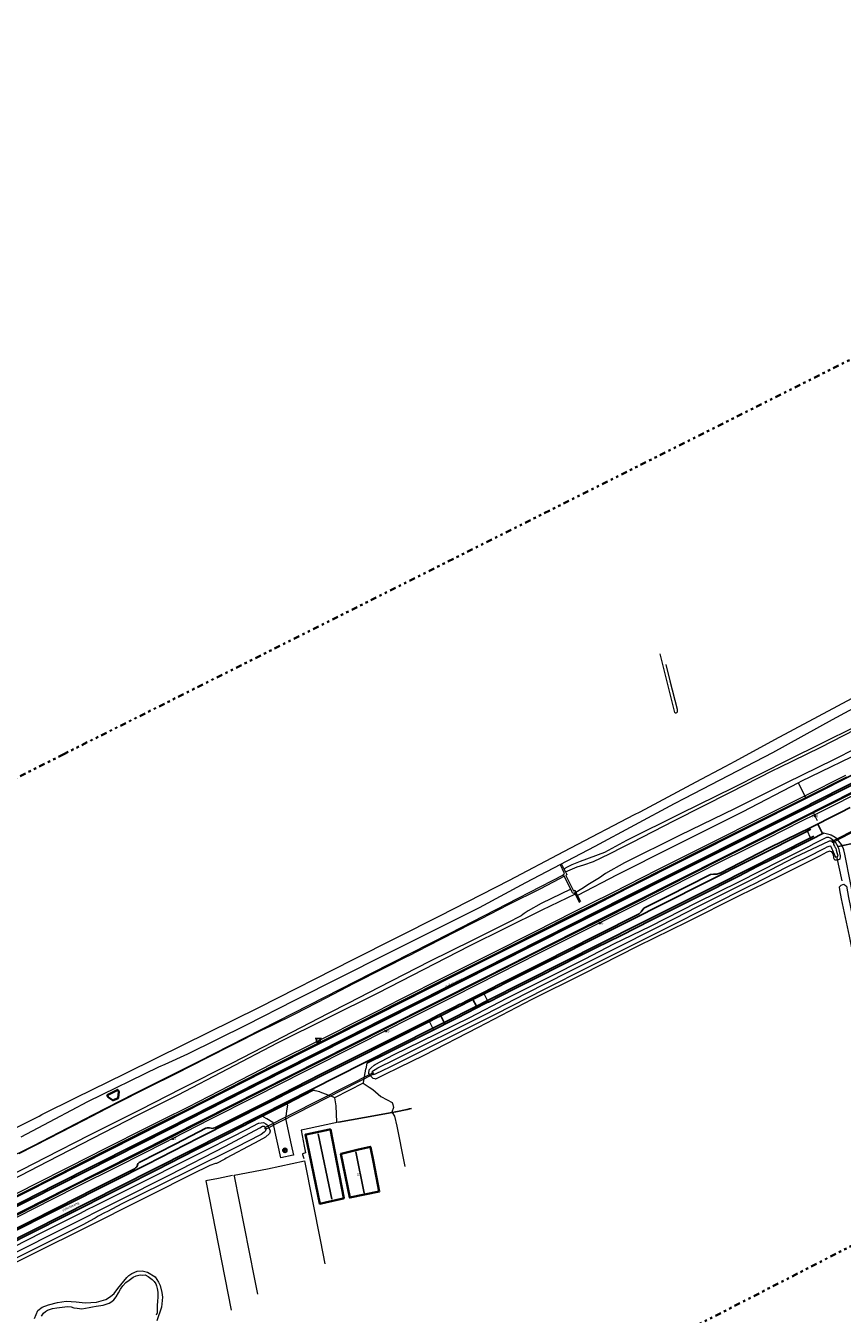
# Model space of a CAD drawing. Header units: metres. Extents: x 169249 to 194689, y 406250 to 412203.
# Tile 174 of 256: x 179673 to 180014, y 408304 to 408841. Entities that reach past the tile are written whole.
import ezdxf
from ezdxf.enums import TextEntityAlignment as Align

# ---------------------------------------------------------------- set-up
doc = ezdxf.new("R2010")
doc.units = ezdxf.units.M
doc.linetypes.add('BGT_NLCS_N264$0$AL-TEKENBLADGRENS', pattern=[11.5, 2.5, -1.5, 1, -1.5, 1, -1.5, 2.5])
doc.layers.get('0').update_dxf_attribs({"linetype": 'CONTINUOUS'})
for name, color, linetype, lineweight in [('BGT_NLCS_N264$0$B-WE-GW-WATERGANG_INSTEEK-G', 252, 'CONTINUOUS', 18), ('BGT_NLCS_N264$0$B-WE-GW-WATERGANG_WATERLIJN-G', 252, 'CONTINUOUS', 18), ('BGT_NLCS_N264$0$B-WE-IE-TERREINAFSCHEIDING_KUNSTMATIG_HEKWERK-G', 252, 'BGT_NLCS_N264$0$IE-TERREINAFSCHEIDING-KUNSTMATIG', 18), ('BGT_NLCS_N264$0$B-WE-IE-TERREINAFSCHEIDING_KUNSTMATIG_MUUR-G', 252, 'BGT_NLCS_N264$0$IE-TERREINAFSCHEIDING-KUNSTMATIG-DICHT', 18), ('BGT_NLCS_N264$0$B-WE-KW-KUNSTWERK_DUIKER-G', 252, 'CONTINUOUS', 18), ('BGT_NLCS_N264$0$B-WE-KW-KUNSTWERK_SLUIS-G', 252, 'CONTINUOUS', 18), ('BGT_NLCS_N264$0$B-WE-OG-TOPOGRAFIE_BEBOUWING-G', 252, 'CONTINUOUS', 35), ('BGT_NLCS_N264$0$B-WE-OG-TOPOGRAFIE_TERREINAFSCHEIDING-G', 252, 'CONTINUOUS', 18), ('BGT_NLCS_N264$0$B-WE-OG-TOPOGRAFIE_WEG_BERM-GV', 252, 'CONTINUOUS', 18), ('BGT_NLCS_N264$0$B-WE-OG-TOPOGRAFIE_WEG_VERHARD-G', 252, 'CONTINUOUS', 18), ('BGT_NLCS_N264$0$B-WE-VW-VERKEERSTEKEN_BORD-S', 252, 'CONTINUOUS', 25), ('BGT_NLCS_N264$0$N-WE-KL-GMS-T18', 252, 'CONTINUOUS', 18), ('BGT_NLCS_N264$0$N-WE-KL-GMS-T25', 252, 'CONTINUOUS', 25), ('BGT_NLCS_N264$0$X-XX-AL-TEKENBLADGRENS-G', 252, 'BGT_NLCS_N264$0$AL-TEKENBLADGRENS', 35), ('X-XX-AL-REFERENTIE-G', 7, 'CONTINUOUS', 18)]:
    doc.layers.add(name, color=color, linetype=linetype, lineweight=lineweight)
for name, color, linetype in [('BGT_NLCS_N264$0$B-WE-IE-MEUBILAIR_WEGMEUBILAIR-S', 252, 'CONTINUOUS'), ('BGT_NLCS_N264$0$B-WE-IE-TERREINAFSCHEIDING_KUNSTMATIG_HEKWERK_RASTER-G', 252, 'CONTINUOUS'), ('BGT_NLCS_N264$0$B-WE-KG-KADASTRAAL_NOK-G', 252, 'CONTINUOUS'), ('BGT_NLCS_N264$0$B-WE-OG-TOPOGRAFIE_WEG_RIJWEG-G', 252, 'CONTINUOUS'), ('BGT_NLCS_N264$0$B-WE-VW-MARKERING-G', 252, 'CONTINUOUS'), ('BGT_NLCS_N264$0$Label_Nummeraanduidingreeks', 252, 'CONTINUOUS'), ('BGT_NLCS_N264$0$Label_Openbareruimte', 252, 'CONTINUOUS'), ('BGT_NLCS_N264$0$Label_Puntobject', 252, 'CONTINUOUS')]:
    doc.layers.add(name, color=color, linetype=linetype)
doc.styles.add('BGT_NLCS_N264$0$NLCS-ISO', font='NLCS-ISO.ttf')
doc.styles.add('BGT_NLCS_N264$0$STANDARD', font='txt')
doc.linetypes.add('BGT_NLCS_N264$0$IE-TERREINAFSCHEIDING-KUNSTMATIG', pattern='A,4,[82,NLCS.SHX,S=0.75,R=90,X=0,Y=0],4,-2', length=10)
doc.linetypes.add('BGT_NLCS_N264$0$IE-TERREINAFSCHEIDING-KUNSTMATIG-DICHT', pattern='A,8,-1,[82,NLCS.SHX,S=0.75,R=90,X=0,Y=0],-1', length=10)

# ---------------------------------------------------------------- blocks, each defined once
blk = doc.blocks.new('BGT_NLCS_N264$0$SVW-VERKEERSTEKEN_BORD_ANWB-SO')
blk.add_line((-1.375, 0), (1.375, 0))
at = {"flags": 128}
blk.add_lwpolyline([(-0.75, 0), (-0.75, -1.5), (0.75, -1.5), (0.75, 0)], close=True, dxfattribs=at)
blk = doc.blocks.new('BGT_NLCS_N264$0$SKL-GMS_GELEIDBAARHEIDSSENSOR-SO')
h = blk.add_hatch()
h.set_pattern_fill('ANGLE', color=256, scale=0.01, style=0)
h.set_pattern_definition([(0, (-554.92034, -386.696746), (0, 0.06985), [0.0508, -0.01905]), (90, (-554.92034, -386.696746), (-0.06985, 4e-18), [0.0508, -0.01905])])
h.paths.add_polyline_path([(-0.25, 0, 1), (0.25, 0, 1)])
at = {"color": 0, "linetype": 'ByBlock'}
blk.add_circle((0, 0), 0.875, dxfattribs=at)
blk.add_circle((0, 0), 0.248)
at = {"layer": 'BGT_NLCS_N264$0$N-WE-KL-GMS-T18', "linetype": 'ByBlock', "style": 'BGT_NLCS_N264$0$NLCS-ISO', "flags": 1}
for tag, p in [('OMSCHRIJVING_LEGENDA', (0, -8.43)), ('MEETSTATION', (0, -12.22)), ('LOCATIE', (0, -16)), ('RIJSTROKEN', (0, -19.78)), ('OVERIGE_OPMERKING(EN)_1', (0, -23.57)), ('OVERIGE_OPMERKING(EN)_2', (0, -27.35))]:
    blk.add_attdef(tag, p, '', height=1.8, dxfattribs=at)
at = {"layer": 'BGT_NLCS_N264$0$N-WE-KL-GMS-T25', "linetype": 'ByBlock', "style": 'BGT_NLCS_N264$0$NLCS-ISO'}
blk.add_attdef('SENSORNUMMER', text='', height=2.5, dxfattribs=at).set_placement((0, 5.27), align=Align.MIDDLE_CENTER)
blk = doc.blocks.new('BGT_NLCS_N264$0$SIE-WEG_PAAL_ALGEMEEN_TYPE_02-SO')
at = {"ltscale": 0.5}
h = blk.add_hatch(color=256, dxfattribs=at)
h.paths.add_polyline_path([(0, 0), (0.1875, 0, 0.41421356), (0, 0.1875)])
h.paths.add_polyline_path([(0, -0.1875), (0, 0), (-0.1875, 0, 0.41421356)])
for p, q in [((-0.1875, 0), (0.1875, 0)), ((0, -0.1875), (0, 0.1875))]:
    blk.add_line(p, q, dxfattribs=at)
blk.add_circle((0, 0), 0.1875, dxfattribs=at)
blk = doc.blocks.new('BGT_NLCS_N264')
at = {"layer": 'BGT_NLCS_N264$0$B-WE-GW-WATERGANG_INSTEEK-G'}
for points in [[(179897.61, 408489.55, 16.38), (179897.65, 408489.57, 16.38), (179899.39, 408490.5, 16.37), (179901.13, 408491.44, 16.36), (179904.58, 408492.74, 16.32), (179914.7, 408496.55, 16.19), (179923.88, 408501.52, 16.1), (179946.63, 408512.84, 16.09), (179968.49, 408523.56, 16.06), (179991.62, 408535.16, 16), (180033.23, 408555.75, 15.85)], [(179940.14, 408574.85, 16.2), (179941.88, 408568, 16.19), (179944.89, 408556.15, 16.18), (179944.98, 408555.38, 16.18), (179945, 408554.98, 16.18), (179944.81, 408554.68, 16.17), (179944.6, 408554.61, 16.16), (179944.34, 408554.58, 16.16), (179944.23, 408554.57, 16.16), (179944.02, 408554.82, 16.16), (179937.9, 408579.25, 16.1)], [(179838.17, 408417.65, 16.54), (179838.22, 408417.67, 16.54), (179858.39, 408427.55, 16.48), (179873.82, 408435.6, 16.42), (179891.28, 408444.33, 16.44), (179906.56, 408451.98, 16.46), (179918.55, 408458.2, 16.46), (179933.75, 408465.71, 16.42), (179953.1, 408475.52, 16.37), (179970.93, 408484.35, 16.39), (179987.93, 408492.87, 16.33), (179999.89, 408498.88, 16.35), (180002.18, 408500.08, 16.39), (180007.15, 408502.69, 16.46), (180007.46, 408502.72, 16.44), (180008.15, 408502.78, 16.42), (180009.19, 408502.43, 16.46), (180010.99, 408500.84, 16.56), (180012.03, 408498.83, 16.64)], [(180012.03, 408498.83, 16.64), (180012.06, 408498.77, 16.64), (180012.18, 408498.53, 16.65), (180012.36, 408498.18, 16.67), (180013.05, 408495.01, 16.5), (180013.01, 408494.77, 16.51), (180013.01, 408494.76, 16.51), (180012.85, 408493.66, 16.56), (180011.95, 408493.19, 16.54), (180010.82, 408493.25, 16.54), (180010.58, 408493.7, 16.5), (180010.42, 408494, 16.48), (180010.38, 408494.27, 16.47), (180010.21, 408495.6, 16.42), (180009.5, 408496.7, 16.46), (180008.99, 408496.83, 16.46), (180008.65, 408496.92, 16.46), (180007.49, 408496.55, 16.54), (180004.39, 408494.91, 16.52), (179987.7, 408486.49, 16.39), (179970.49, 408478.22, 16.39), (179948.94, 408467.38, 16.27), (179928.53, 408457.35, 16.25), (179905.3, 408445.44, 16.27), (179884.22, 408435.08, 16.16), (179861.79, 408423.41, 16.29), (179839.19, 408411.61, 16.44), (179828.6, 408406.48, 16.44), (179822.77, 408403.71, 16.73), (179818.88, 408401.85, 16.83), (179818.76, 408401.88, 16.83), (179818, 408402.08, 16.81), (179817.97, 408402.1, 16.81), (179816.66, 408403.27, 16.73), (179816.22, 408404.16, 16.69), (179816.3, 408405.71, 16.75), (179817.08, 408406.53, 16.58), (179818.45, 408407.66, 16.48), (179818.83, 408407.97, 16.46), (179826.42, 408411.94, 16.58), (179838.17, 408417.65, 16.54)], [(179650.24, 408361.24, 16.28), (179676.17, 408374.17, 16.24), (179701.17, 408387.09, 16.21), (179718.33, 408395.81, 16.35), (179745.02, 408409.16, 16.18), (179817.55, 408446.22, 16.19), (179850.15, 408462.74, 16.25), (179883.37, 408479.86, 16.31), (179897.42, 408487.13, 16.49)], [(180020.58, 408443.08, 16.32), (180016.98, 408461.4, 16.32), (180013.63, 408476.98, 16.43), (180012.86, 408480.79, 16.51), (180012.77, 408482.06, 16.43), (180012.87, 408482.16, 16.45), (180013.35, 408482.62, 16.53), (180013.48, 408482.69, 16.53), (180014.13, 408483.02, 16.54), (180014.57, 408483.15, 16.47), (180014.58, 408483.14, 16.47), (180015.29, 408482.63, 16.47), (180015.63, 408482.38, 16.47), (180016.55, 408477.54, 16.47), (180019.08, 408464.74, 16.34), (180019.79, 408461.13, 16.35), (180024, 408439.91, 16.39)], [(179667.82, 408331.81, 16.76), (179679.61, 408337.76, 16.67), (179695.46, 408345.79, 16.73), (179698.85, 408347.51, 16.75), (179701.72, 408348.96, 16.76), (179712.24, 408354.25, 16.76), (179748.58, 408372.5, 16.76), (179758.57, 408377.47, 16.67), (179765.31, 408380.95, 16.68), (179770.04, 408383.39, 16.69), (179770.2, 408383.41, 16.69), (179772.17, 408383.66, 16.71), (179773.2, 408383.15, 16.74), (179773.85, 408382.53, 16.76), (179774.43, 408381.52, 16.78), (179775, 408380.18, 16.78), (179775.02, 408380.14, 16.78), (179774.99, 408380.06, 16.78), (179774.62, 408379.17, 16.76), (179772.95, 408377.65, 16.76), (179768.72, 408375.28, 16.89), (179768.18, 408374.98, 16.9), (179756.58, 408368.8, 16.85), (179755.95, 408368.47, 16.85), (179752.51, 408366.65, 16.81), (179752.16, 408366.53, 16.78), (179749.78, 408365.75, 16.62), (179749.47, 408365.65, 16.6), (179746.17, 408363.98, 16.64), (179745.77, 408363.78, 16.64), (179697.48, 408339.61, 16.55), (179677.1, 408329.41, 16.55), (179652.22, 408317.14, 16.53)], [(179693.93, 408308.86, 16.27), (179697.71, 408308.51, 16.26), (179702.36, 408308.77, 16.27), (179706.24, 408309.84, 16.27), (179708.32, 408311.03, 16.18), (179709.73, 408312.32, 16.16), (179711.32, 408314.49, 16.04), (179715.07, 408319.01, 16.12), (179715.94, 408319.84, 16.11), (179717.16, 408320.65, 16.11), (179719.41, 408321.67, 16.09), (179721.42, 408321.74, 16.09), (179723.77, 408321.18, 16.11), (179726.88, 408319.29, 16.13), (179728.36, 408317.11, 16.13), (179729.01, 408315.66, 16.13), (179729.69, 408312.69, 16.18), (179729.95, 408310.79, 16.18), (179729.58, 408306.6, 16.23), (179727.58, 408300.89, 16.17)], [(179676.45, 408301.91, 16.32), (179677.91, 408305.22, 16.31), (179679.71, 408306.58, 16.29), (179682.42, 408307.61, 16.27), (179686.17, 408308.63, 16.22), (179689.71, 408309.2, 16.24), (179693.93, 408308.86, 16.27)]]:
    blk.add_polyline3d(points, dxfattribs=at)
at = {"layer": 'BGT_NLCS_N264$0$B-WE-GW-WATERGANG_WATERLIJN-G'}
blk.add_line((179902.64, 408479.72, 14.72), (179902.63, 408479.71, 14.72), dxfattribs=at)
for points in [[(179898.29, 408488.26, 14.72), (179898.32, 408488.27, 14.72), (179903.2, 408490.4, 14.72), (179905.92, 408491.21, 14.72), (179909.93, 408492.61, 14.72), (179916.68, 408495.89, 14.72), (179917.25, 408496.17, 14.72), (179921.8, 408498.48, 14.72), (179925.97, 408500.61, 14.72), (179943.77, 408509.71, 14.72), (179967.28, 408521.61, 14.73), (179984.87, 408530.59, 14.73), (179987.81, 408532.03, 14.73), (180004.62, 408540.26, 14.73), (180024.38, 408550.34, 14.73)], [(180028.85, 408544.51, 14.71), (180010.17, 408535.09, 14.71), (179990.58, 408525.41, 14.71), (179969.1, 408514.78, 14.71), (179945.97, 408503.45, 14.71), (179922.9, 408492.12, 14.72), (179915.04, 408487.59, 14.71), (179912.45, 408485.78, 14.71), (179908.33, 408483.26, 14.71), (179905.06, 408481.22, 14.72), (179902.64, 408479.72, 14.72)], [(180007.82, 408498.76, 15.51), (180007.52, 408498.6, 15.51), (180006.54, 408498.06, 15.51), (179999.06, 408494.35, 15.51), (179990.79, 408490.24, 15.51), (179976.36, 408482.89, 15.51), (179975.7, 408482.55, 15.51), (179972.38, 408480.88, 15.51), (179961.12, 408475.21, 15.51), (179945.78, 408467.46, 15.51), (179926.8, 408458.02, 15.51), (179907.65, 408448.37, 15.51), (179889.4, 408439.17, 15.51), (179868.97, 408428.74, 15.51), (179848.33, 408418.43, 15.51), (179832.11, 408410.4, 15.43), (179824.97, 408406.86, 15.4), (179818.8, 408403.82, 15.42), (179818.02, 408403.59, 15.4), (179817.51, 408404.36, 15.4), (179817.63, 408405.1, 15.4), (179819.95, 408406.49, 15.51), (179827.01, 408409.93, 15.51), (179837.06, 408415.03, 15.51), (179840.72, 408416.83, 15.51), (179850.78, 408421.78, 15.51), (179865.02, 408428.97, 15.51), (179881.74, 408437.49, 15.51), (179899.61, 408446.55, 15.51), (179918.83, 408456.21, 15.51), (179936.74, 408465.28, 15.51), (179944.08, 408469.02, 15.51), (179953.35, 408473.74, 15.51), (179977.24, 408485.61, 15.51), (179994.02, 408494.37, 15.51), (180008.58, 408501.21, 15.51), (180009.05, 408501.23, 15.51), (180009.56, 408501.25, 15.51), (180009.59, 408501.25, 15.51), (180009.98, 408501.03, 15.51), (180010.32, 408500.34, 15.51), (180010.27, 408500.04, 15.51), (180010.23, 408499.69, 15.51), (180010.61, 408498.96, 15.51), (180011, 408498.43, 15.51), (180011.07, 408498.35, 15.51), (180011.19, 408498.18, 15.51), (180011.4, 408497.38, 15.51), (180012.04, 408494.98, 15.51), (180011.82, 408494.43, 15.51), (180011.41, 408494.33, 15.51), (180010.9, 408494.8, 15.51), (180009.95, 408497.19, 15.51), (180009.71, 408497.77, 15.51), (180009.44, 408498.41, 15.51), (180009.1, 408499.06, 15.51), (180008.34, 408498.89, 15.51), (180007.92, 408498.79, 15.51), (180007.82, 408498.76, 15.51)], [(179670.15, 408370.76, 15.89), (179682.69, 408377.23, 15.89), (179697.26, 408384.68, 15.89), (179710.1, 408391.35, 15.89), (179724.14, 408398.44, 15.89), (179735.65, 408404.18, 15.89), (179748.72, 408410.77, 15.89), (179759.19, 408416.07, 15.89), (179771.61, 408422.35, 15.89), (179774.88, 408423.95, 15.89), (179785.67, 408429.26, 15.89), (179798.28, 408435.76, 15.89), (179810.06, 408441.8, 15.89), (179822.75, 408448.2, 15.89), (179832.64, 408453.25, 15.89), (179832.66, 408453.26, 15.89), (179840.82, 408457.43, 15.89), (179846.45, 408460.3, 15.89), (179859.04, 408466.72, 15.89), (179863.24, 408468.89, 15.89), (179874.44, 408474.68, 15.89), (179888.01, 408481.4, 15.89), (179895.67, 408485.4, 15.89), (179897.75, 408486.49, 15.89)], [(179900.46, 408481.12, 15.99), (179888.19, 408475.09, 15.99), (179882.74, 408472.05, 15.99), (179881.07, 408470.96, 15.99), (179880.53, 408470.55, 15.99), (179879.83, 408469.89, 15.99), (179873.78, 408466.93, 15.99), (179859.37, 408459.65, 15.98), (179841.5, 408450.86, 15.98), (179820.4, 408439.98, 15.98), (179807.64, 408433.51, 15.98), (179799.1, 408429.18, 15.98), (179776.27, 408417.36, 15.98), (179758.85, 408408.32, 15.98), (179737.83, 408397.72, 15.98), (179720.65, 408389, 15.98), (179699.42, 408378.39, 15.98), (179680.99, 408368.99, 15.98), (179661.65, 408359.02, 15.98)], [(179667.17, 408328.69, 15.62), (179733.03, 408361.88, 15.52), (179756.32, 408373.84, 15.54), (179770.6, 408381.5, 15.58), (179771.81, 408382.13, 15.64), (179772.01, 408382.16, 15.62), (179772.39, 408382.21, 15.58), (179772.51, 408382.07, 15.57), (179772.61, 408381.96, 15.56), (179772.78, 408381.76, 15.54), (179773.13, 408381.09, 15.56), (179773.12, 408380.98, 15.56), (179773.03, 408380.21, 15.56), (179772.48, 408379.62, 15.54), (179771.12, 408378.71, 15.49), (179770.6, 408378.36, 15.46), (179761.16, 408373.48, 15.52), (179741.01, 408363.49, 15.45), (179720.39, 408353.33, 15.45), (179713.33, 408349.85, 15.45), (179706.66, 408346.43, 15.46), (179706.04, 408346.11, 15.46), (179703.16, 408344.55, 15.45), (179701.84, 408343.83, 15.45), (179699.46, 408342.52, 15.43), (179696.94, 408341.18, 15.41), (179675.75, 408330.56, 15.45), (179653.41, 408319.39, 15.43)], [(179679.41, 408302.83, 15.84), (179680.21, 408304.08, 15.84), (179681.11, 408304.85, 15.84), (179681.94, 408305.36, 15.84), (179684.04, 408306.09, 15.84), (179685.8, 408306.42, 15.84), (179690.23, 408306.85, 15.84), (179691.84, 408306.72, 15.84), (179692.9, 408306.42, 15.84), (179694.4, 408306.19, 15.84), (179696.3, 408305.96, 15.84), (179699.28, 408306.5, 15.84), (179700.73, 408306.77, 15.84), (179702.3, 408307.02, 15.84), (179705.25, 408307.41, 15.84), (179706.51, 408307.85, 15.84), (179707.67, 408308.28, 15.84), (179708.86, 408308.99, 15.84), (179709.69, 408309.71, 15.84), (179710.66, 408310.93, 15.84), (179711.66, 408312.6, 15.84), (179712.41, 408314.18, 15.84), (179713.41, 408315.6, 15.84), (179714.7, 408316.88, 15.84), (179716.12, 408317.97, 15.84), (179717.71, 408319.14, 15.84), (179719.01, 408319.76, 15.84), (179720.62, 408320.09, 15.84), (179721.64, 408320.04, 15.84), (179722.71, 408320.08, 15.84), (179723.92, 408319.39, 15.84), (179725.63, 408318.25, 15.84), (179726.52, 408317.38, 15.84), (179727.17, 408316.44, 15.84), (179727.49, 408315.55, 15.84), (179727.76, 408314.4, 15.84), (179727.96, 408312.85, 15.84), (179727.99, 408310.78, 15.84), (179727.83, 408309.09, 15.84), (179727.81, 408307.33, 15.84), (179727.8, 408305.9, 15.84), (179727.77, 408304.28, 15.84), (179727.27, 408303.23, 15.84)]]:
    blk.add_polyline3d(points, dxfattribs=at)
at = {"layer": 'BGT_NLCS_N264$0$B-WE-IE-TERREINAFSCHEIDING_KUNSTMATIG_HEKWERK-G'}
for points in [[(179803.52, 408383.81, 17.39), (179789.27, 408380.75, 17.5), (179787.92, 408380.46, 17.51), (179789.17, 408373.83, 17.49), (179789.7, 408371.04, 17.48), (179788.42, 408370.66, 17.46), (179788.47, 408370.3, 17.51), (179788.95, 408368.7, 17.48)], [(179759.21, 408361.52, 17.4), (179753.35, 408360.37, 17.1), (179748.01, 408359.33, 16.82), (179758.72, 408305.33, 16.95)]]:
    blk.add_polyline3d(points, dxfattribs=at)
at = {"layer": 'BGT_NLCS_N264$0$B-WE-IE-TERREINAFSCHEIDING_KUNSTMATIG_HEKWERK_RASTER-G'}
blk.add_line((180012.03, 408498.83, 16.64), (180011.98, 408498.82, 16.64), dxfattribs=at)
for points in [[(180013.82, 408499.19, 16.63), (180012.11, 408498.85, 16.64), (180012.03, 408498.83, 16.64)], [(180018.31, 408500.09, 16.61), (180018.24, 408500.08, 16.61), (180014.08, 408499.24, 16.63), (180013.82, 408499.19, 16.63)], [(179803.52, 408383.81, 17.39), (179814.33, 408385.75, 17.43), (179825.91, 408387.85, 17.41)], [(179825.91, 408387.85, 17.41), (179825.93, 408387.85, 17.41), (179827.42, 408388.16, 17.37), (179832.1, 408389.13, 17.25), (179833.09, 408389.42, 16.94), (179834.01, 408389.55, 16.5)]]:
    blk.add_polyline3d(points, dxfattribs=at)
at = {"layer": 'BGT_NLCS_N264$0$B-WE-IE-TERREINAFSCHEIDING_KUNSTMATIG_MUUR-G'}
blk.add_polyline3d([(179769.86, 408312.05, 20.88), (179768.47, 408319.04, 20.88), (179760.06, 408361.24, 20.88), (179759.95, 408361.77, 20.88), (179773.84, 408364.42, 20.91), (179789.24, 408367.67, 21.01), (179795.94, 408334.02, 20.54), (179797.8, 408324.68, 20.41)], dxfattribs=at)
at = {"layer": 'BGT_NLCS_N264$0$B-WE-KG-KADASTRAAL_NOK-G'}
for p, q in [((179800.71, 408351.64, 25.51), (179795.02, 408379.01, 25.74)), ((179810.78, 408371.45, 25.83), (179814.14, 408354.25, 25.72))]:
    blk.add_line(p, q, dxfattribs=at)
at = {"layer": 'BGT_NLCS_N264$0$B-WE-KW-KUNSTWERK_DUIKER-G'}
blk.add_line((180013.8, 408484.51, 15.35), (180011.67, 408494.72, 15.34), dxfattribs=at)
for points in [[(180020.6, 408506.57, 15.32), (180009.51, 408501.01, 15.36), (180009.8, 408500.56, 15.37), (180020.88, 408506.24, 15.36), (180020.6, 408506.57, 15.32)], [(179818.11, 408404.34, 15.34), (179818.02, 408404.5, 15.35), (179772.58, 408381.49, 15.34), (179772.96, 408380.93, 15.2), (179818.27, 408404.08, 15.33), (179818.11, 408404.34, 15.34)]]:
    blk.add_polyline3d(points, dxfattribs=at)
at = {"layer": 'BGT_NLCS_N264$0$B-WE-KW-KUNSTWERK_SLUIS-G'}
for p, q in [((179897.61, 408489.55, 16.38), (179898.29, 408488.26, 14.72)), ((179900.46, 408481.12, 15.99), (179897.75, 408486.49, 15.89)), ((179902.35, 408479.03, 16.41), (179902.32, 408479.09, 16.46)), ((179902.63, 408479.71, 14.72), (179903.27, 408478.46, 16.7))]:
    blk.add_line(p, q, dxfattribs=at)
for points in [[(179897.42, 408487.13, 16.49), (179897.39, 408487.2, 16.92), (179897.92, 408487.54, 16.67), (179897.74, 408487.91, 16.67), (179896.16, 408491.22, 16.7), (179896.61, 408491.46, 16.71), (179897.3, 408490.15, 16.48), (179897.61, 408489.55, 16.38)], [(179897.75, 408486.49, 15.89), (179897.73, 408486.52, 15.92), (179897.42, 408487.13, 16.49)], [(179898.29, 408488.26, 14.72), (179898.87, 408487.15, 14.7), (179898.79, 408487.09, 14.7), (179898.7, 408487.03, 14.7), (179898.39, 408486.83, 14.7), (179901.58, 408480.36, 14.7), (179901.91, 408480.5, 14.7), (179902.16, 408480.6, 14.7), (179902.17, 408480.6, 14.7), (179902.25, 408480.44, 14.7), (179902.63, 408479.71, 14.72)], [(179902.32, 408479.09, 16.46), (179902.06, 408479.6, 16.93), (179901.39, 408479.3, 16.92), (179901, 408480.05, 16.54), (179900.46, 408481.12, 15.99)]]:
    blk.add_polyline3d(points, dxfattribs=at)
at = {"layer": 'BGT_NLCS_N264$0$B-WE-OG-TOPOGRAFIE_BEBOUWING-G'}
for points in [[(179709.83, 408393.12, 18.54), (179711.5, 408393.89, 18.54), (179711.51, 408393.97, 18.54), (179711.75, 408396.53, 18.54), (179711.31, 408397.34, 18.54), (179706.87, 408395.06, 18.61), (179707.29, 408394.26, 18.57), (179707.29, 408394.26, 18.57), (179709.35, 408392.9, 18.54), (179709.37, 408392.91, 18.54), (179709.83, 408393.12, 18.54)], [(179805.49, 408352.05, 21.46), (179798.02, 408350.35, 21.15), (179795.62, 408349.81, 21.05), (179789.64, 408378.68, 21.4), (179790.04, 408378.76, 21.4), (179799.66, 408380.75, 21.46), (179800.09, 408380.84, 21.46), (179805.72, 408352.1, 21.47), (179805.49, 408352.05, 21.46)], [(179811.79, 408372.39, 20.58), (179816.79, 408373.58, 20.65), (179816.82, 408373.45, 20.65), (179818.05, 408367.24, 20.63), (179820.5, 408354.9, 20.61), (179808.15, 408352.4, 20.43), (179804.49, 408370.65, 20.48), (179805.17, 408370.82, 20.49), (179811.79, 408372.39, 20.58)]]:
    blk.add_polyline3d(points, dxfattribs=at)
at = {"layer": 'BGT_NLCS_N264$0$B-WE-OG-TOPOGRAFIE_TERREINAFSCHEIDING-G'}
for p, q in [((179902.32, 408479.09, 15.69), (179902.35, 408479.03, 16.41)), ((179902.35, 408479.03, 16.41), (179904.13, 408475.46, 16.73)), ((179903.27, 408478.46, 16.7), (179902.64, 408479.72, 2.08)), ((179904.66, 408475.75, 16.73), (179903.27, 408478.46, 16.7))]:
    blk.add_line(p, q, dxfattribs=at)
at = {"layer": 'BGT_NLCS_N264$0$B-WE-OG-TOPOGRAFIE_WEG_BERM-GV'}
for p, q in [((179998.3, 408520.08, 16.8), (179995.6, 408525.49, 16.46)), ((179998.65, 408519.36, 16.85), (179998.3, 408520.08, 16.8)), ((180001.88, 408512.88, 16.83), (180002.24, 408512.16, 16.78)), ((180003.49, 408509.65, 16.85), (180002.24, 408512.16, 16.78))]:
    blk.add_line(p, q, dxfattribs=at)
for points in [[(180026.39, 408525.19, 16.87), (180009.7, 408516.77, 16.85), (180001.88, 408512.88, 16.83)], [(180002.24, 408512.16, 16.78), (180010.06, 408516.05, 16.8), (180026.75, 408524.48, 16.82)], [(179998.65, 408519.36, 16.85), (179999.2, 408519.63, 16.85), (180015.8, 408527.99, 16.87)], [(179998.3, 408520.08, 16.8), (180015.44, 408528.71, 16.82)], [(180385.28, 408720.52, 16.65), (180377.98, 408717.39, 16.68), (180345.93, 408701.44, 16.63), (180311.47, 408683.86, 16.64), (180277.76, 408667.29, 16.52), (180236.02, 408646.24, 16.57), (180178.91, 408617.36, 16.64), (180139.61, 408597.51, 16.53), (180106.37, 408580.82, 16.71), (180097.6, 408576.35, 16.83), (180093.72, 408574.36, 16.88), (180089.51, 408572.31, 16.86), (180055.36, 408555.29, 16.5), (180025.92, 408540.22, 16.51), (179996.58, 408526, 16.46), (179995.6, 408525.49, 16.46)], [(179995.6, 408525.49, 16.46), (179972.1, 408513.22, 16.44), (179942.79, 408498.58, 16.49), (179919.88, 408487.11, 16.55), (179903.27, 408478.46, 16.7)], [(179659.72, 408349.3, 17.15), (179676.71, 408357.92, 17.17), (179691.04, 408365.18, 17.11), (179706.64, 408373.1, 17.09), (179723.1, 408381.46, 17.03), (179730.1, 408384.97, 17.01), (179740.78, 408390.31, 16.98), (179758.11, 408399.13, 16.98), (179775.86, 408408.26, 16.99), (179797, 408418.82, 16.95), (179812.96, 408426.85, 16.95), (179819.57, 408430.21, 16.98), (179829.43, 408435.21, 17.01), (179848.2, 408444.64, 16.86), (179866.88, 408454, 16.9), (179885.58, 408463.4, 16.92), (179901.83, 408471.59, 16.8), (179908.71, 408475.04, 16.81), (179918.11, 408479.74, 16.82), (179936.92, 408489.25, 16.84), (179958.52, 408500.16, 16.84), (179980.71, 408511.28, 16.82), (179998.3, 408520.07, 16.8), (179998.3, 408520.08, 16.8)], [(179660.08, 408348.59, 17.2), (179677.07, 408357.2, 17.22), (179691.41, 408364.46, 17.16), (179707, 408372.39, 17.14), (179723.46, 408380.75, 17.08), (179730.46, 408384.25, 17.06), (179741.14, 408389.6, 17.02), (179758.47, 408398.41, 17.02), (179776.23, 408407.54, 17.04), (179797.36, 408418.11, 17), (179813.32, 408426.13, 17), (179819.93, 408429.49, 17.03), (179829.79, 408434.5, 17.06), (179848.56, 408443.93, 16.91), (179867.24, 408453.29, 16.95), (179885.94, 408462.69, 16.97), (179902.19, 408470.88, 16.85), (179909.07, 408474.32, 16.86), (179918.47, 408479.03, 16.87), (179937.28, 408488.54, 16.89), (179958.88, 408499.44, 16.89), (179981.07, 408510.57, 16.87), (179998.65, 408519.36, 16.85)], [(180001.88, 408512.88, 16.83), (179996.56, 408510.23, 16.81), (179982.37, 408503.01, 16.83), (179969.53, 408496.6, 16.88), (179966.57, 408495.12, 16.89), (179949.46, 408486.54, 16.87), (179928.4, 408475.78, 16.83), (179912.32, 408467.74, 16.86), (179904.73, 408463.95, 16.87), (179886.35, 408454.76, 16.93), (179870.19, 408446.58, 16.97), (179851, 408436.83, 16.99), (179832.88, 408427.77, 16.99), (179822.99, 408422.78, 16.97), (179810.61, 408416.53, 16.95), (179788.77, 408405.54, 17.02), (179768.15, 408395.07, 17.04), (179749.4, 408385.63, 17.1), (179733.95, 408377.7, 17.09), (179730.79, 408376.07, 17.08), (179711.28, 408366.25, 17.08), (179693.62, 408357.49, 17.14), (179675.49, 408348.23, 17.18), (179657.67, 408339.2, 17.22)], [(180002.24, 408512.16, 16.78), (179996.92, 408509.51, 16.76), (179982.73, 408502.29, 16.78), (179969.89, 408495.88, 16.83), (179966.93, 408494.4, 16.84), (179949.82, 408485.82, 16.82), (179928.77, 408475.07, 16.78), (179912.68, 408467.03, 16.81), (179905.09, 408463.24, 16.82), (179886.71, 408454.04, 16.88), (179870.55, 408445.86, 16.92), (179851.36, 408436.11, 16.94), (179833.23, 408427.05, 16.94), (179823.35, 408422.06, 16.92), (179810.97, 408415.82, 16.9), (179789.13, 408404.83, 16.98), (179768.51, 408394.36, 16.99), (179749.77, 408384.92, 17.05), (179734.31, 408376.98, 17.04), (179731.15, 408375.36, 17.03), (179711.63, 408365.53, 17.03), (179693.98, 408356.78, 17.09), (179675.85, 408347.51, 17.13), (179658.04, 408338.49, 17.17)], [(179902.35, 408479.03, 16.41), (179888.36, 408472.38, 16.49), (179858.11, 408457.34, 16.48), (179819.96, 408437.63, 16.61), (179777.85, 408416.78, 16.55), (179736.44, 408395.09, 16.61), (179719.36, 408386.63, 16.58), (179682.07, 408367.36, 16.75), (179647.33, 408349.54, 16.77), (179613.75, 408332.48, 16.88), (179578.21, 408314.78, 16.86), (179507.33, 408279.26, 16.8), (179457.39, 408253.88, 16.89), (179427.1, 408238.67, 16.8), (179396.95, 408222.99, 17.14), (179372.22, 408210.15, 17.25), (179367.08, 408207.48, 17.27), (179345.01, 408197.47, 17.34), (179342.4, 408195.75, 17.34), (179342.34, 408195.15, 17.37)]]:
    blk.add_polyline3d(points, dxfattribs=at)
at = {"layer": 'BGT_NLCS_N264$0$B-WE-OG-TOPOGRAFIE_WEG_RIJWEG-G'}
for p, q in [((180006.05, 408504.47, 16.46), (180000.89, 408501.85, 16.44)), ((179859.35, 408435.66, 16.66), (179864.01, 408438, 16.63)), ((179792.62, 408397.03, 16.72), (179781.96, 408391.51, 16.72)), ((179781.96, 408391.51, 16.72), (179771.63, 408386.33, 16.7))]:
    blk.add_line(p, q, dxfattribs=at)
for points in [[(179999.05, 408505.99, 16.65), (180013.14, 408513.11, 16.63), (180017.14, 408515.12, 16.62)], [(179864.01, 408438, 16.63), (179870.52, 408441.28, 16.58), (179888.8, 408450.51, 16.66), (179911.15, 408461.78, 16.6), (179929.01, 408470.74, 16.62), (179929.88, 408471.62, 16.62), (179931, 408473.1, 16.6), (179931.63, 408473.46, 16.66), (179941.37, 408478.26, 16.68), (179958.26, 408486.91, 16.66), (179958.88, 408487.21, 16.66), (179960.17, 408487.29, 16.7), (179961.54, 408487.28, 16.64), (179962.8, 408487.75, 16.62), (179962.83, 408487.76, 16.62), (179963.21, 408487.95, 16.62), (179983.09, 408498.18, 16.64), (179996.14, 408504.54, 16.65), (179997.05, 408504.98, 16.66), (179999.05, 408505.99, 16.65)], [(180000.89, 408501.85, 16.44), (179984.59, 408493.67, 16.44), (179978.62, 408490.62, 16.44), (179970.35, 408486.4, 16.44), (179954.07, 408478.22, 16.48), (179945.45, 408473.9, 16.54), (179934.05, 408468.19, 16.48), (179921.52, 408461.79, 16.48), (179910.92, 408456.55, 16.5), (179907.06, 408454.64, 16.5), (179892.42, 408447.25, 16.44), (179890.41, 408446.23, 16.45), (179876.96, 408439.42, 16.48), (179866.1, 408433.99, 16.54)], [(179841.18, 408426.46, 16.63), (179845.16, 408428.48, 16.66), (179849.29, 408430.58, 16.69), (179851.75, 408431.83, 16.68), (179854.18, 408433.03, 16.69), (179854.7, 408433.29, 16.68), (179857.41, 408434.68, 16.68), (179859.35, 408435.66, 16.66)], [(179866.1, 408433.99, 16.54), (179865.9, 408433.89, 16.54), (179859.93, 408430.91, 16.58), (179858.33, 408430.08, 16.58), (179856.4, 408429.09, 16.59), (179853.68, 408427.7, 16.59), (179851.24, 408426.48, 16.6), (179843.24, 408422.43, 16.56)], [(179653.05, 408331.49, 17.1), (179673.55, 408341.77, 17.04), (179686.52, 408348.41, 17.03), (179693.88, 408352.17, 17.02), (179701.87, 408356.16, 16.99), (179714.07, 408362.23, 16.93), (179718.3, 408364.42, 16.91), (179718.43, 408364.51, 16.92), (179718.74, 408364.76, 16.94), (179718.92, 408364.89, 16.95), (179719.33, 408365.47, 16.99), (179719.72, 408366.42, 17), (179719.8, 408366.61, 17), (179720.26, 408367.03, 16.99), (179735.57, 408374.75, 16.79), (179748.11, 408381.3, 16.91), (179748.69, 408381.42, 16.91), (179748.74, 408381.44, 16.91), (179748.88, 408381.47, 16.91), (179749.64, 408381.45, 16.87), (179751.02, 408381.26, 16.89), (179751.17, 408381.3, 16.88), (179751.9, 408381.51, 16.81), (179774.62, 408392.92, 16.79), (179790.69, 408401.12, 16.71), (179796.13, 408403.89, 16.68), (179818.64, 408415.18, 16.68), (179829.26, 408420.47, 16.63), (179836.76, 408424.21, 16.6), (179841.18, 408426.46, 16.63)], [(179843.24, 408422.43, 16.56), (179842.15, 408421.88, 16.56), (179823.19, 408412.37, 16.6), (179815.36, 408408.4, 16.64)], [(179771.63, 408386.33, 16.7), (179770.46, 408385.74, 16.7), (179763.26, 408382.05, 16.69), (179756.11, 408378.38, 16.68), (179743.6, 408372.11, 16.72), (179727.57, 408363.93, 16.8), (179713.29, 408356.72, 16.86), (179688.35, 408344.18, 16.89), (179676.8, 408338.37, 16.91), (179663.34, 408331.56, 16.95), (179656.76, 408328.2, 16.93), (179648.39, 408323.92, 16.91), (179641.83, 408320.44, 16.89)]]:
    blk.add_polyline3d(points, dxfattribs=at)
at = {"layer": 'BGT_NLCS_N264$0$B-WE-OG-TOPOGRAFIE_WEG_VERHARD-G'}
for p, q in [((179999.35, 408505.32, 16.62), (179999.05, 408505.99, 16.65)), ((179999.05, 408505.99, 16.65), (179999.05, 408505.99, 16.66)), ((180000.62, 408502.46, 16.47), (179999.35, 408505.32, 16.62)), ((180000.89, 408501.85, 16.44), (180000.62, 408502.46, 16.47)), ((179865.78, 408434.6, 16.56), (179864.33, 408437.39, 16.62)), ((179866.1, 408433.99, 16.55), (179866.1, 408433.99, 16.55)), ((179841.18, 408426.46, 16.7), (179841.17, 408426.47, 16.7)), ((179841.49, 408425.85, 16.69), (179841.18, 408426.46, 16.7)), ((179842.92, 408423.05, 16.63), (179841.49, 408425.85, 16.69)), ((179843.24, 408422.42, 16.62), (179843.24, 408422.43, 16.62)), ((179813.72, 408400.09, 16.92), (179801.76, 408394.05, 17))]:
    blk.add_line(p, q, dxfattribs=at)
for points in [[(180030.62, 408562.97, 16.55), (180009.62, 408551.78, 16.6), (179984.72, 408538.01, 16.62), (179948.07, 408518.96, 16.57), (179943.75, 408516.64, 16.56), (179910.51, 408498.86, 16.51), (179881.64, 408483.69, 16.73), (179862.28, 408473.31, 16.66), (179823.23, 408453.83, 16.66), (179785.08, 408434.59, 16.63), (179764.86, 408424.32, 16.58), (179740.41, 408412.24, 16.64), (179730.95, 408407.92, 16.81), (179728.35, 408406.73, 16.86), (179698.61, 408392.32, 16.74), (179684.99, 408385.14, 16.74), (179670.74, 408377.64, 16.73)], [(179655.89, 408375.21, 16.87), (179678.46, 408386.41, 16.78), (179679.61, 408386.98, 16.77), (179693.98, 408394.07, 16.79), (179714.1, 408404, 16.81), (179727.86, 408410.79, 16.82), (179770.2, 408431.73, 16.71), (179809.57, 408451.7, 16.67), (179845.78, 408470, 16.69), (179874.84, 408484.89, 16.73), (179897.58, 408496.78, 16.77), (179900.59, 408498.35, 16.75), (179927.18, 408512.2, 16.56), (179929.52, 408513.41, 16.54), (179952.84, 408525.88, 16.74), (179965.05, 408532.34, 16.73), (179969.21, 408534.54, 16.72), (179985.78, 408543.57, 16.72), (180011.99, 408557.58, 16.67), (180038.07, 408571.5, 16.55)], [(180013.82, 408499.19, 16.63), (180013.58, 408499.71, 16.62), (180012.45, 408501.15, 16.58), (180011.44, 408502.2, 16.58), (180010.96, 408502.7, 16.58), (180009.2, 408503.62, 16.54), (180009.11, 408503.67, 16.54), (180008.84, 408503.74, 16.53), (180006.11, 408504.46, 16.46), (180006.05, 408504.47, 16.46)], [(180026.67, 408437.29, 16.39), (180017.06, 408485.1, 16.51), (180015.21, 408494.33, 16.53), (180014.93, 408495.76, 16.58), (180014.59, 408497.55, 16.65), (180014.4, 408497.95, 16.64), (180013.82, 408499.19, 16.63)], [(179864.33, 408437.39, 16.62), (179864.02, 408437.98, 16.63), (179864.01, 408438, 16.63)], [(179866.1, 408433.99, 16.55), (179866.1, 408433.99, 16.55), (179865.78, 408434.6, 16.56)], [(179843.24, 408422.43, 16.62), (179843.21, 408422.47, 16.62), (179842.92, 408423.05, 16.63)], [(179815.36, 408408.4, 16.64), (179814.85, 408406.05, 16.64), (179814.83, 408405.96, 16.64), (179814.82, 408405.9, 16.65), (179814.2, 408402.97, 16.85), (179813.74, 408400.2, 16.92), (179813.72, 408400.09, 16.92)], [(179793.79, 408396.97, 16.71), (179793.55, 408397.02, 16.71), (179793.16, 408397.02, 16.71), (179792.86, 408397.03, 16.72), (179792.62, 408397.03, 16.72)], [(179801.76, 408394.05, 17), (179801.37, 408394.21, 16.98), (179795.87, 408396.41, 16.72), (179795.62, 408396.57, 16.71), (179793.79, 408396.97, 16.71)], [(179813.72, 408400.09, 16.92), (179816.28, 408398.5, 16.9), (179817.86, 408397.48, 17.04), (179821.1, 408394.5, 17.06), (179823.79, 408393.13, 17.14), (179825.93, 408392.05, 17.2), (179826.13, 408391.26, 17.28), (179826.44, 408389.99, 17.41), (179825.81, 408388.01, 17.27), (179825.91, 408387.85, 17.29)], [(179782.14, 408390.88, 16.76), (179781.91, 408389.37, 16.79), (179781.31, 408385.42, 16.89), (179782.43, 408380.24, 17.07), (179783.44, 408375.61, 17.24), (179783.71, 408374.39, 17.28), (179784.65, 408370.05, 17.43), (179784.56, 408370.03, 17.43), (179779.35, 408368.94, 17.36), (179778.14, 408374.61, 17.19), (179777.05, 408379.69, 17.05), (179776.21, 408383.64, 16.93), (179776.12, 408383.69, 16.93), (179773.59, 408385.18, 16.8), (179773.26, 408385.37, 16.78), (179772.3, 408385.93, 16.74)], [(179781.96, 408391.51, 16.72), (179781.96, 408391.5, 16.72), (179782.14, 408390.88, 16.76)], [(179801.76, 408394.05, 17), (179802.41, 408390.64, 17.17), (179802.67, 408383.8, 17.41)], [(179772.3, 408385.93, 16.74), (179771.68, 408386.29, 16.71), (179771.63, 408386.33, 16.7)], [(179825.91, 408387.85, 17.29), (179826.89, 408386.3, 17.44), (179827.84, 408382.2, 17.44), (179830.95, 408366.76, 17.65), (179831.24, 408365.28, 17.67)]]:
    blk.add_polyline3d(points, dxfattribs=at)
at = {"layer": 'BGT_NLCS_N264$0$B-WE-VW-MARKERING-G'}
for p, q in [((180003.75, 408508.24, 16.73), (180005.68, 408504.35, 16.64)), ((179859.35, 408435.66, 16.74), (179859.33, 408435.7, 16.74)), ((179861.08, 408432.23, 16.69), (179859.66, 408435.03, 16.73)), ((179846.29, 408428.28, 16.78), (179847.68, 408425.46, 16.72)), ((179861.36, 408431.69, 16.69), (179861.08, 408432.23, 16.69)), ((179847.68, 408425.46, 16.72), (179847.96, 408424.91, 16.7))]:
    blk.add_line(p, q, dxfattribs=at)
at = {"layer": 'BGT_NLCS_N264$0$B-WE-VW-MARKERING-G', "linetype": 'Continuous'}
for p, q in [((180000.82, 408506.06, 16.72), (179999.35, 408505.32, 16.72)), ((180002.07, 408503.18, 16.59), (180000.62, 408502.46, 16.59)), ((179859.66, 408435.03, 16.68), (179846.29, 408428.28, 16.68)), ((179864.33, 408437.39, 16.68), (179859.66, 408435.03, 16.68)), ((179865.78, 408434.6, 16.65), (179861.08, 408432.23, 16.66)), ((179861.08, 408432.23, 16.66), (179847.68, 408425.46, 16.67))]:
    blk.add_line(p, q, dxfattribs=at)
for points in [[(180445.29, 408743.59, 17.36), (180393.08, 408717.3, 17.45), (180360.52, 408701.04, 17.21), (180355.9, 408698.71, 17.21), (180279.99, 408660.42, 17.21), (180266.75, 408653.77, 17.2), (180177.25, 408608.76, 17.12), (180088.27, 408564.02, 17.04), (179998.82, 408519.02, 17.03), (179924.68, 408481.73, 17.02), (179909.28, 408473.9, 17.07), (179899.85, 408469.11, 17.09), (179861.16, 408449.75, 17.09), (179820.15, 408429.01, 17.1), (179772.59, 408405.07, 17.2), (179730.67, 408383.86, 17.24), (179649.13, 408342.61, 17.33)], [(180448.23, 408737.83, 17.39), (180397.01, 408712.05, 17.41), (180358.92, 408692.9, 17.33), (180269.73, 408648.06, 17.12), (180201.75, 408613.81, 17.13), (180180.23, 408602.99, 17.11), (180090.94, 408558.09, 17.02), (180002.48, 408513.61, 16.94), (180001.71, 408513.23, 16.94), (179927.05, 408475.68, 17.04), (179912.13, 408468.14, 17.03), (179864.55, 408444.1, 17.02), (179822.84, 408423.09, 17.13), (179808.65, 408415.94, 17.16), (179733.73, 408378.12, 17.27), (179690.17, 408356.14, 17.25), (179644.52, 408333.01, 17.3)], [(179999.35, 408505.32, 16.72), (179955.67, 408483.36, 16.67), (179924.96, 408467.91, 16.69), (179879.18, 408444.9, 16.68), (179864.33, 408437.39, 16.68)], [(180000.62, 408502.46, 16.59), (179961.73, 408482.89, 16.58), (179929.48, 408466.75, 16.64), (179881.14, 408442.36, 16.64), (179865.78, 408434.6, 16.65)], [(179846.29, 408428.28, 16.68), (179844.19, 408427.22, 16.68), (179841.49, 408425.85, 16.69)], [(179841.49, 408425.85, 16.69), (179809.25, 408409.57, 16.81), (179801.1, 408405.48, 16.77), (179745.2, 408377.26, 16.93), (179723.43, 408366.19, 16.97), (179709.63, 408359.25, 17.05), (179663.95, 408336.2, 17.1)], [(179842.92, 408423.05, 16.68), (179813.94, 408408.46, 16.8), (179803.27, 408403.09, 16.81), (179771.09, 408386.81, 16.84), (179712.06, 408357.04, 16.95), (179663.81, 408332.64, 17.01)], [(179847.68, 408425.46, 16.67), (179843.51, 408423.35, 16.68), (179842.92, 408423.05, 16.68)]]:
    blk.add_polyline3d(points, dxfattribs=at)
at = {"layer": 'BGT_NLCS_N264$0$B-WE-VW-MARKERING-G'}
for points in [[(180087, 408560.12, 17.07), (180000.76, 408516.64, 17.06), (180000.16, 408516.34, 17.06), (179924.6, 408478.42, 17.07), (179910.55, 408471.34, 17.08), (179901.44, 408466.75, 17.08), (179862.88, 408447.28, 17.15), (179821.36, 408426.36, 17.17), (179807.14, 408419.2, 17.18), (179780.07, 408405.54, 17.17), (179732.06, 408381.24, 17.3), (179718.2, 408374.22, 17.34), (179685.29, 408357.68, 17.4), (179651.09, 408340.35, 17.36)], [(180446.91, 408740.41, 17.36), (180357.57, 408695.5, 17.25), (180268.4, 408650.62, 17.22), (180200.29, 408616.34, 17.19), (180178.88, 408605.61, 17.17), (180145.61, 408588.93, 17.15), (180089.75, 408560.73, 17.07), (180000.99, 408516.07, 17.02), (180000.43, 408515.79, 17.03), (179910.82, 408470.78, 17.1), (179901.65, 408466.17, 17.11), (179821.61, 408425.81, 17.15), (179780.83, 408405.24, 17.18), (179732.35, 408380.7, 17.31), (179686.38, 408357.44, 17.44), (179651.38, 408339.79, 17.35)], [(179859.66, 408435.03, 16.73), (179859.36, 408435.63, 16.74), (179859.35, 408435.66, 16.74)], [(179845.98, 408428.9, 16.79), (179845.98, 408428.9, 16.79), (179846.29, 408428.28, 16.78)]]:
    blk.add_polyline3d(points, dxfattribs=at)
at = {"layer": 'BGT_NLCS_N264$0$X-XX-AL-TEKENBLADGRENS-G'}
for points in [[(179459.62, 408045.11, 0), (179824.88, 408233.02, 0), (181328.16, 409006.39, 0), (181394.76, 409023.68, 0), (181539.35, 409117.36, 0), (181648.39, 409103.79, 0), (181736.79, 409149.58, 0), (182661.62, 409265.02, 0), (183148.16, 409341.6, 0), (183404.61, 409381.96, 0), (183657.89, 409105.81, 0), (183889.73, 409338.43, 0), (183732.95, 409543.13, 0), (183924.51, 409664.89, 0), (184371.53, 409746.39, 0)], [(184436.25, 410062.73, 0), (184183.19, 410038.13, 0), (183733.57, 409937.98, 0), (183392.76, 409722.85, 0), (183112.62, 409661.02, 0), (181934.11, 409497.18, 0), (181576.04, 409477.91, 0), (181380.5, 409402.69, 0), (181348.09, 409368.87, 0), (179688.8, 408537.47, 0), (179322.33, 408353.85, 0), (179291.54, 408424.26, 0), (179251.73, 408571.13, 0), (178950.57, 408481.9, 0), (179026.57, 408202.55, 0), (178645.17, 408015, 0), (178496.71, 408130.51, 0), (178197.01, 408003.27, 0), (177935.59, 407601.57, 0), (177344.78, 407184.52, 0), (176213.39, 406694.78, 0), (175774.26, 406688.92, 0)]]:
    blk.add_polyline3d(points, dxfattribs=at)
at = {"layer": 'BGT_NLCS_N264$0$B-WE-IE-MEUBILAIR_WEGMEUBILAIR-S', "color": 7}
for name, p in [('BGT_NLCS_N264$0$SIE-WEG_PAAL_ALGEMEEN_TYPE_02-SO', (180002.52, 408511.61, 16.8)), ('BGT_NLCS_N264$0$SIE-WEG_PAAL_ALGEMEEN_TYPE_02-SO', (179912.76, 408466.92, 16.87)), ('BGT_NLCS_N264$0$SIE-WEG_PAAL_ALGEMEEN_TYPE_02-SO', (179823.42, 408421.85, 17)), ('BGT_NLCS_N264$0$SIE-WEG_PAAL_ALGEMEEN_TYPE_02-SO', (179734.43, 408376.86, 17)), ('BGT_NLCS_N264$0$SKL-GMS_GELEIDBAARHEIDSSENSOR-SO', (179781.1, 408372.08, 17.41))]:
    blk.add_blockref(name, p, dxfattribs=at)
at = {"layer": 'BGT_NLCS_N264$0$B-WE-VW-VERKEERSTEKEN_BORD-S', "color": 7}
blk.add_blockref('BGT_NLCS_N264$0$SVW-VERKEERSTEKEN_BORD_ANWB-SO', (179795.07, 408418.78, 17.12), dxfattribs=at)
at = {"layer": 'BGT_NLCS_N264$0$Label_Nummeraanduidingreeks', "color": 7, "lineweight": 18, "style": 'BGT_NLCS_N264$0$STANDARD'}
blk.add_text('57', height=1, dxfattribs=at).set_placement((179812, 408362), align=Align.MIDDLE)
at = {"layer": 'BGT_NLCS_N264$0$Label_Openbareruimte', "color": 252, "lineweight": 18, "style": 'BGT_NLCS_N264$0$STANDARD'}
for p in [(179851.68, 408441.89), (179691.63, 408348.5)]:
    blk.add_text('Volkelseweg', height=1, rotation=26.6932, dxfattribs=at).set_placement(p, align=Align.MIDDLE)
at = {"layer": 'BGT_NLCS_N264$0$Label_Puntobject', "lineweight": 18, "style": 'BGT_NLCS_N264$0$STANDARD'}
for s, p in [('36.0', (180002.52, 408511.61, 16.8)), ('35.9', (179912.76, 408466.92, 16.87)), ('35.8', (179823.42, 408421.85, 17)), ('35.7', (179734.43, 408376.86, 17))]:
    blk.add_text(s, height=1, dxfattribs=at).set_placement(p, align=Align.MIDDLE)

msp = doc.modelspace()

# ---------------------------------------------------------------- block references
at = {"layer": 'X-XX-AL-REFERENTIE-G'}
msp.add_blockref('BGT_NLCS_N264', (0, 0), dxfattribs=at)

doc.saveas('drawing.dxf')
